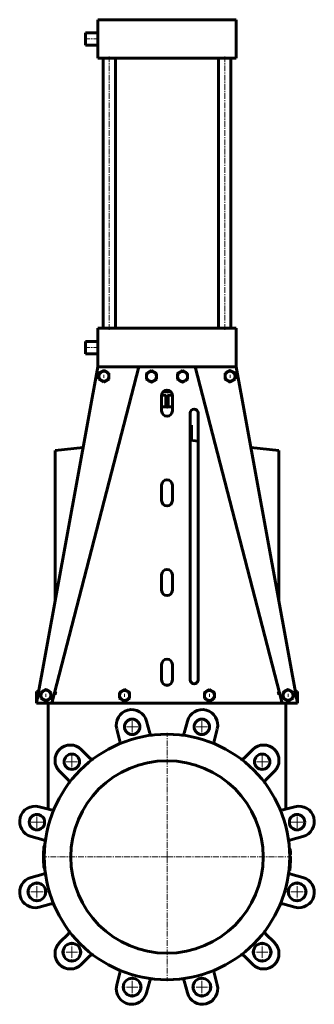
# Model space of a CAD drawing. Header units: millimetres. Extents: x -191 to 191, y -640 to 640.
import ezdxf

# ---------------------------------------------------------------- set-up
doc = ezdxf.new("R2010")
doc.units = ezdxf.units.MM
doc.linetypes.add('K5LT_AXLED', pattern=[12, 7.5, -1.5, 1.5, -1.5])
doc.linetypes.add('K5LT_BASIC', pattern=[0])
doc.layers.add('Системный слой (1)', color=7, linetype='Continuous', true_color=0x6c6c6c)

# ---------------------------------------------------------------- blocks, each defined once
blk = doc.blocks.new('U0')
at = {"layer": 'Системный слой (1)', "color": 143, "linetype": 'K5LT_BASIC', "lineweight": 60, "true_color": 0x33acca}
for p, q in [((51.7, -232.7), (52, -232.6)), ((58.2, -232.6), (58.4, -232.7))]:
    blk.add_line(p, q, dxfattribs=at)
blk = doc.blocks.new('U1')
at = {"layer": 'Системный слой (1)', "color": 143, "linetype": 'K5LT_BASIC', "lineweight": 60, "true_color": 0x33acca}
for p, q in [((-58.4, -232.7), (-58.2, -232.6)), ((-52, -232.6), (-51.7, -232.7))]:
    blk.add_line(p, q, dxfattribs=at)
blk = doc.blocks.new('U2')
at = {"layer": 'Системный слой (1)', "color": 143, "linetype": 'K5LT_BASIC', "lineweight": 60, "true_color": 0x33acca}
for p, q in [((153.9, -232.6), (154.3, -232.4)), ((160.4, -232.4), (160.8, -232.6))]:
    blk.add_line(p, q, dxfattribs=at)
blk = doc.blocks.new('U3')
at = {"layer": 'Системный слой (1)', "color": 143, "linetype": 'K5LT_BASIC', "lineweight": 60, "true_color": 0x33acca}
for p, q in [((-160.8, -232.6), (-160.4, -232.4)), ((-154.3, -232.4), (-153.9, -232.6))]:
    blk.add_line(p, q, dxfattribs=at)
blk = doc.blocks.new('U4')
at = {"layer": 'Системный слой (1)', "color": 143, "linetype": 'K5LT_BASIC', "lineweight": 60, "true_color": 0x33acca}
for p, q in [((-85.3, 182), (-85, 182.2)), ((-78.8, 182.2), (-78.5, 182))]:
    blk.add_line(p, q, dxfattribs=at)
blk = doc.blocks.new('U5')
at = {"layer": 'Системный слой (1)', "color": 143, "linetype": 'K5LT_BASIC', "lineweight": 60, "true_color": 0x33acca}
for p, q in [((78.5, 182), (78.8, 182.2)), ((85, 182.2), (85.3, 182))]:
    blk.add_line(p, q, dxfattribs=at)
blk = doc.blocks.new('U6')
at = {"layer": 'Системный слой (1)', "color": 143, "linetype": 'K5LT_BASIC', "lineweight": 60, "true_color": 0x33acca}
for p, q in [((30.3, 93.3), (40.3, 92.1)), ((109, 84), (145.5, 79.7))]:
    blk.add_line(p, q, dxfattribs=at)
blk = doc.blocks.new('U7')
at = {"layer": 'Системный слой (1)', "color": 143, "linetype": 'K5LT_BASIC', "lineweight": 60, "true_color": 0x33acca}
for p, q in [((-106, 614.7), (-106, 622.7)), ((-106, 606.7), (-106, 614.7))]:
    blk.add_line(p, q, dxfattribs=at)
blk = doc.blocks.new('U8')
at = {"layer": 'Системный слой (1)', "color": 143, "linetype": 'K5LT_BASIC', "lineweight": 60, "true_color": 0x33acca}
for p, q in [((-106, 213.7), (-106, 221.7)), ((-106, 205.7), (-106, 213.7))]:
    blk.add_line(p, q, dxfattribs=at)
blk = doc.blocks.new('U9')
at = {"layer": 'Системный слой (1)', "color": 30, "linetype": 'K5LT_AXLED', "lineweight": 18, "true_color": 0xff8000}
for q in [(-169, -480.1), (-182.5, -493.6), (-155.5, -493.6), (-169, -507.1)]:
    blk.add_line((-169, -493.6), q, dxfattribs=at)
blk = doc.blocks.new('U10')
at = {"layer": 'Системный слой (1)', "color": 30, "linetype": 'K5LT_AXLED', "lineweight": 18, "true_color": 0xff8000}
for q in [(-169, -391), (-181, -403), (-157, -403), (-169, -415)]:
    blk.add_line((-169, -403), q, dxfattribs=at)
blk = doc.blocks.new('U11')
at = {"layer": 'Системный слой (1)', "color": 30, "linetype": 'K5LT_AXLED', "lineweight": 18, "true_color": 0xff8000}
for q in [(-123.7, -558.5), (-137.2, -572), (-110.2, -572), (-123.7, -585.5)]:
    blk.add_line((-123.7, -572), q, dxfattribs=at)
blk = doc.blocks.new('U12')
at = {"layer": 'Системный слой (1)', "color": 30, "linetype": 'K5LT_AXLED', "lineweight": 18, "true_color": 0xff8000}
for q in [(-123.7, -312.5), (-135.7, -324.5), (-111.7, -324.5), (-123.7, -336.5)]:
    blk.add_line((-123.7, -324.5), q, dxfattribs=at)
blk = doc.blocks.new('U13')
at = {"layer": 'Системный слой (1)', "color": 30, "linetype": 'K5LT_AXLED', "lineweight": 18, "true_color": 0xff8000}
for q in [(-45.3, -603.8), (-58.8, -617.3), (-31.8, -617.3), (-45.3, -630.8)]:
    blk.add_line((-45.3, -617.3), q, dxfattribs=at)
blk = doc.blocks.new('U14')
at = {"layer": 'Системный слой (1)', "color": 30, "linetype": 'K5LT_AXLED', "lineweight": 18, "true_color": 0xff8000}
for q in [(-45.3, -267.2), (-57.3, -279.2), (-33.3, -279.2), (-45.3, -291.2)]:
    blk.add_line((-45.3, -279.2), q, dxfattribs=at)
blk = doc.blocks.new('U15')
at = {"layer": 'Системный слой (1)', "color": 30, "linetype": 'K5LT_AXLED', "lineweight": 18, "true_color": 0xff8000}
for q in [(0, -286.8), (-161.5, -448.3), (161.5, -448.3), (0, -609.8)]:
    blk.add_line((0, -448.3), q, dxfattribs=at)
blk = doc.blocks.new('U16')
at = {"layer": 'Системный слой (1)', "color": 30, "linetype": 'K5LT_AXLED', "lineweight": 18, "true_color": 0xff8000}
for q in [(45.3, -603.8), (31.8, -617.3), (58.8, -617.3), (45.3, -630.8)]:
    blk.add_line((45.3, -617.3), q, dxfattribs=at)
blk = doc.blocks.new('U17')
at = {"layer": 'Системный слой (1)', "color": 30, "linetype": 'K5LT_AXLED', "lineweight": 18, "true_color": 0xff8000}
for q in [(45.3, -267.2), (33.3, -279.2), (57.3, -279.2), (45.3, -291.2)]:
    blk.add_line((45.3, -279.2), q, dxfattribs=at)
blk = doc.blocks.new('U18')
at = {"layer": 'Системный слой (1)', "color": 30, "linetype": 'K5LT_AXLED', "lineweight": 18, "true_color": 0xff8000}
for q in [(123.7, -558.5), (110.2, -572), (137.2, -572), (123.7, -585.5)]:
    blk.add_line((123.7, -572), q, dxfattribs=at)
blk = doc.blocks.new('U19')
at = {"layer": 'Системный слой (1)', "color": 30, "linetype": 'K5LT_AXLED', "lineweight": 18, "true_color": 0xff8000}
for q in [(123.7, -312.5), (111.7, -324.5), (135.7, -324.5), (123.7, -336.5)]:
    blk.add_line((123.7, -324.5), q, dxfattribs=at)
blk = doc.blocks.new('U20')
at = {"layer": 'Системный слой (1)', "color": 30, "linetype": 'K5LT_AXLED', "lineweight": 18, "true_color": 0xff8000}
for q in [(169, -480.1), (155.5, -493.6), (182.5, -493.6), (169, -507.1)]:
    blk.add_line((169, -493.6), q, dxfattribs=at)
blk = doc.blocks.new('U21')
at = {"layer": 'Системный слой (1)', "color": 30, "linetype": 'K5LT_AXLED', "lineweight": 18, "true_color": 0xff8000}
for q in [(169, -391), (157, -403), (181, -403), (169, -415)]:
    blk.add_line((169, -403), q, dxfattribs=at)

msp = doc.modelspace()

# ---------------------------------------------------------------- linework, layer by layer
at = {"layer": 'Системный слой (1)', "color": 143, "linetype": 'K5LT_BASIC', "lineweight": 60, "true_color": 0x33acca}
for p, q in [((-90, 589.7), (-90, 639.7)), ((-90, 639.7), (-80, 639.7)), ((-80, 639.7), (80, 639.7)), ((80, 639.7), (90, 639.7)), ((90, 589.7), (90, 639.7)), ((-90, 622.7), (-106, 622.7)), ((-90, 606.7), (-106, 606.7)), ((-80, 589.7), (-90, 589.7)), ((-83, 238.7), (-83, 589.7)), ((-80, 589.7), (80, 589.7)), ((-67, 238.7), (-67, 589.7)), ((67, 238.7), (67, 589.7)), ((90, 589.7), (80, 589.7)), ((83, 238.7), (83, 589.7)), ((-90, 188.7), (-90, 238.7)), ((-90, 238.7), (-80, 238.7)), ((-80, 238.7), (80, 238.7)), ((80, 238.7), (90, 238.7)), ((90, 188.7), (90, 238.7)), ((-90, 221.7), (-106, 221.7)), ((-90, 205.7), (-106, 205.7)), ((-90, 188.7), (-169.5, -248.3)), ((-90, 188.7), (-169.5, -248.3)), ((-36.6, 188.7), (-149.6, -248.3)), ((-80, 188.7), (-90, 188.7)), ((-85.1, 182.1), (-88.4, 180.2)), ((-88.4, 180.2), (-88.4, 176.4)), ((-88.4, 180.2), (-88.4, 180.2)), ((-81.9, 183.9), (-85.1, 182.1)), ((-78.6, 182.1), (-81.9, 183.9)), ((-81.9, 183.9), (-81.9, 183.9)), ((-80, 188.7), (80, 188.7)), ((-75.4, 180.2), (-78.6, 182.1)), ((-75.4, 176.4), (-75.4, 180.2)), ((-75.4, 180.2), (-75.4, 180.2)), ((-23.4, 181.9), (-26.7, 180)), ((-26.7, 180), (-26.7, 176.2)), ((-26.7, 180), (-26.7, 180)), ((-20.2, 183.7), (-23.4, 181.9)), ((-16.9, 181.9), (-20.2, 183.7)), ((-20.2, 183.7), (-20.2, 183.7)), ((-13.7, 180), (-16.9, 181.9)), ((-13.7, 176.2), (-13.7, 180)), ((-13.7, 180), (-13.7, 180)), ((16.9, 181.9), (13.7, 180)), ((13.7, 180), (13.7, 176.2)), ((13.7, 180), (13.7, 180)), ((20.2, 183.7), (16.9, 181.9)), ((20.2, 183.7), (20.2, 183.7)), ((23.4, 181.9), (20.2, 183.7)), ((26.7, 180), (23.4, 181.9)), ((26.7, 176.2), (26.7, 180)), ((26.7, 180), (26.7, 180)), ((36.6, 188.7), (149.6, -248.3)), ((78.6, 182.1), (75.4, 180.2)), ((75.4, 180.2), (75.4, 176.4)), ((75.4, 180.2), (75.4, 180.2)), ((81.9, 183.9), (78.6, 182.1)), ((90, 188.7), (80, 188.7)), ((85.1, 182.1), (81.9, 183.9)), ((81.9, 183.9), (81.9, 183.9)), ((88.4, 180.2), (85.1, 182.1)), ((88.4, 176.4), (88.4, 180.2)), ((88.4, 180.2), (88.4, 180.2)), ((169.5, -248.3), (90, 188.7)), ((169.5, -248.3), (90, 188.7)), ((-88.4, 176.4), (-88.4, 172.7)), ((-75.4, 172.7), (-75.4, 176.4)), ((-26.7, 176.2), (-26.7, 172.5)), ((-13.7, 172.5), (-13.7, 176.2)), ((13.7, 176.2), (13.7, 172.5)), ((26.7, 172.5), (26.7, 176.2)), ((75.4, 176.4), (75.4, 172.7)), ((88.4, 172.7), (88.4, 176.4)), ((-4.6, 156.7), (4.6, 156.7)), ((-7, 151.7), (-1.5, 151.7)), ((-7, 151.5), (-7, 131.5)), ((-1.5, 136.7), (-1.5, 151.7)), ((1.5, 151.7), (7, 151.7)), ((1.5, 136.7), (1.5, 151.7)), ((7, 131.5), (7, 151.5)), ((-7, 136.7), (-1.5, 136.7)), ((-1.5, 136.7), (1.5, 136.7)), ((1.5, 136.7), (7, 136.7)), ((30.3, 128.8), (30.3, -218.3)), ((40.3, -218.3), (40.3, 128.8)), ((30.3, 112.7), (31.8, 112.7)), ((31.8, 94.7), (31.8, 112.7)), ((30.3, 94.7), (31.8, 94.7)), ((-145.5, 79.7), (-109, 84)), ((-145.5, -116.4), (-145.5, 79.7)), ((145.5, 79.7), (145.5, -116.4)), ((-7, 34.9), (-7, 14.9)), ((7, 14.9), (7, 34.9)), ((-7, -81.7), (-7, -101.7)), ((7, -101.7), (7, -81.7)), ((-7, -198.3), (-7, -218.3)), ((7, -218.3), (7, -198.3)), ((-169.5, -233.3), (-166.8, -233.3)), ((-169.5, -248.3), (-169.5, -233.3)), ((-160.6, -232.5), (-163.9, -234.4)), ((-163.9, -234.4), (-163.9, -234.4)), ((-163.9, -234.4), (-163.9, -238.2)), ((-163.9, -238.2), (-163.9, -241.9)), ((-157.4, -230.6), (-160.6, -232.5)), ((-157.4, -230.6), (-157.4, -230.7)), ((-154.1, -232.5), (-157.4, -230.6)), ((-150.9, -234.4), (-154.1, -232.5)), ((-150.9, -238.2), (-150.9, -234.4)), ((-150.9, -234.4), (-150.9, -234.4)), ((-150.9, -241.9), (-150.9, -238.2)), ((-145.5, -237.6), (-145.5, -233.3)), ((-145.5, -233.3), (-144.5, -233.3)), ((-58.3, -232.7), (-61.6, -234.5)), ((-61.6, -234.5), (-61.6, -234.6)), ((-61.6, -234.6), (-61.6, -238.3)), ((-61.6, -238.3), (-61.6, -242.1)), ((-55.1, -230.8), (-58.3, -232.7)), ((-55.1, -230.8), (-55.1, -230.8)), ((-51.8, -232.7), (-55.1, -230.8)), ((-48.6, -234.5), (-51.8, -232.7)), ((-48.6, -234.5), (-48.6, -234.6)), ((-48.6, -238.3), (-48.6, -234.6)), ((-48.6, -242.1), (-48.6, -238.3)), ((51.8, -232.7), (48.6, -234.5)), ((48.6, -234.5), (48.6, -234.6)), ((48.6, -234.6), (48.6, -238.3)), ((48.6, -238.3), (48.6, -242.1)), ((55.1, -230.8), (51.8, -232.7)), ((58.3, -232.7), (55.1, -230.8)), ((55.1, -230.8), (55.1, -230.8)), ((61.6, -234.5), (58.3, -232.7)), ((61.6, -234.5), (61.6, -234.6)), ((61.6, -238.3), (61.6, -234.6)), ((61.6, -242.1), (61.6, -238.3)), ((144.5, -233.3), (145.5, -233.3)), ((145.5, -237.6), (145.5, -233.3)), ((154.1, -232.5), (150.9, -234.4)), ((150.9, -234.4), (150.9, -238.2)), ((150.9, -234.4), (150.9, -234.4)), ((150.9, -238.2), (150.9, -241.9)), ((157.4, -230.6), (154.1, -232.5)), ((157.4, -230.6), (157.4, -230.7)), ((160.6, -232.5), (157.4, -230.6)), ((163.9, -234.4), (160.6, -232.5)), ((163.9, -238.2), (163.9, -234.4)), ((163.9, -234.4), (163.9, -234.4)), ((163.9, -241.9), (163.9, -238.2)), ((166.8, -233.3), (169.5, -233.3)), ((169.5, -248.3), (169.5, -233.3)), ((-169.5, -248.3), (-169.5, -248.3)), ((-169.5, -248.3), (-169.5, -248.3)), ((-169.5, -248.3), (-150.7, -248.3)), ((-154.5, -248.3), (-154.5, -386.2)), ((-150.7, -248.3), (-149.6, -248.3)), ((-149.6, -248.3), (-140.3, -248.3)), ((-140.3, -248.3), (140.3, -248.3)), ((140.3, -248.3), (149.6, -248.3)), ((149.6, -248.3), (150.7, -248.3)), ((150.7, -248.3), (169.5, -248.3)), ((154.5, -248.3), (154.5, -386.2)), ((169.5, -248.3), (169.5, -248.3)), ((169.5, -248.3), (169.5, -248.3)), ((-26.6, -271.6), (-22.4, -287.3)), ((22.4, -287.3), (26.6, -271.6)), ((-61.1, -297.7), (-65.3, -282)), ((-22.4, -287.3), (-22.3, -287.7)), ((22.4, -287.3), (22.3, -287.7)), ((65.3, -282), (61.1, -297.7)), ((-61.1, -297.7), (-61, -298.1)), ((61.1, -297.7), (61, -298.1)), ((-111.4, -308.6), (-99.9, -320.1)), ((99.9, -320.1), (111.4, -308.6)), ((-99.9, -320.1), (-99.6, -320.4)), ((99.9, -320.1), (99.6, -320.4)), ((-128.2, -348.4), (-139.7, -336.9)), ((139.7, -336.9), (128.2, -348.4)), ((-128.2, -348.4), (-127.9, -348.7)), ((128.2, -348.4), (127.9, -348.7)), ((-166.3, -383), (-150.6, -387.2)), ((150.6, -387.2), (166.3, -383)), ((-150.6, -387.2), (-150.2, -387.3)), ((150.6, -387.2), (150.2, -387.3)), ((-160.9, -425.9), (-176.6, -421.7)), ((176.6, -421.7), (160.9, -425.9)), ((-160.9, -425.9), (-160.6, -426)), ((160.9, -425.9), (160.6, -426)), ((159.2, -437.8), (160.2, -437.8)), ((159.5, -444.8), (160.5, -444.8)), ((159.5, -444.9), (160.5, -444.9)), ((159.5, -444.9), (160.5, -444.9)), ((159.5, -447.7), (160.5, -447.7)), ((159.5, -447.7), (160.5, -447.7)), ((159.5, -447.7), (160.5, -447.7)), ((159.5, -447.8), (160.5, -447.8)), ((-159.5, -448.3), (-160.5, -448.3)), ((159.2, -457.2), (160.2, -457.2)), ((159.2, -457.2), (160.3, -457.2)), ((159.2, -457.3), (160.2, -457.3)), ((159.2, -457.3), (160.2, -457.3)), ((159.2, -457.9), (160.2, -457.9)), ((159.3, -456.3), (160.3, -456.3)), ((159.4, -453.4), (160.4, -453.4)), ((159.5, -448.9), (160.5, -448.9)), ((-176.6, -474.9), (-160.9, -470.7)), ((-160.9, -470.7), (-160.6, -470.6)), ((158.5, -465.7), (159.5, -465.7)), ((158.6, -465.3), (159.6, -465.3)), ((158.7, -464.1), (159.7, -464.1)), ((158.8, -463.1), (159.8, -463.1)), ((160.9, -470.7), (160.6, -470.6)), ((160.9, -470.7), (176.6, -474.9)), ((-150.6, -509.3), (-166.3, -513.5)), ((-150.6, -509.3), (-150.2, -509.2)), ((150.6, -509.3), (150.2, -509.2)), ((166.3, -513.5), (150.6, -509.3)), ((-139.7, -559.6), (-128.2, -548.2)), ((-128.2, -548.2), (-127.9, -547.9)), ((128.2, -548.2), (127.9, -547.9)), ((128.2, -548.2), (139.7, -559.6)), ((-99.9, -576.4), (-111.4, -587.9)), ((-99.9, -576.4), (-99.6, -576.2)), ((99.9, -576.4), (99.6, -576.2)), ((111.4, -587.9), (99.9, -576.4)), ((-65.3, -614.5), (-61.1, -598.9)), ((-61.1, -598.9), (-61, -598.5)), ((61.1, -598.9), (61, -598.5)), ((61.1, -598.9), (65.3, -614.5)), ((-22.4, -609.2), (-26.6, -624.9)), ((-22.4, -609.2), (-22.3, -608.8)), ((22.4, -609.2), (22.3, -608.8)), ((26.6, -624.9), (22.4, -609.2))]:
    msp.add_line(p, q, dxfattribs=at)
at = {"layer": 'Системный слой (1)', "color": 30, "linetype": 'K5LT_AXLED', "lineweight": 18, "true_color": 0xff8000}
for p, q in [((-88, 614.7), (-108, 614.7)), ((-75, 236.7), (-75, 591.7)), ((75, 236.7), (75, 591.7)), ((-88, 213.7), (-108, 213.7)), ((-81.9, 178.4), (-81.9, 174.4)), ((81.9, 178.4), (81.9, 174.4)), ((0, 134.7), (0, 158.7)), ((-157.4, -236.1), (-157.4, -240.1)), ((-55.1, -236.3), (-55.1, -240.3)), ((55.1, -236.3), (55.1, -240.3)), ((157.4, -236.1), (157.4, -240.1))]:
    msp.add_line(p, q, dxfattribs=at)
at = {"layer": 'Системный слой (1)', "color": 143, "linetype": 'K5LT_BASIC', "lineweight": 60, "true_color": 0x33acca}
for centre, radius in [((-45.3, -279.2), 10), ((45.3, -279.2), 10), ((0, -448.3), 159.5), ((-123.7, -324.5), 10), ((123.7, -324.5), 10), ((0, -448.3), 125), ((-169, -403), 10), ((169, -403), 10), ((-169, -493.6), 11.5), ((169, -493.6), 11.5), ((-123.7, -572), 11.5), ((123.7, -572), 11.5), ((-45.3, -617.3), 11.5), ((45.3, -617.3), 11.5)]:
    msp.add_circle(centre, radius, dxfattribs=at)
for centre, radius, start, end in [((-45.9, -276.8), 20, 15, 195), ((45.9, -276.8), 20, 345, 165), ((-19.4, -286.9), 3, 195, 276.8631), ((19.4, -286.9), 3, 263.1369, 345), ((-125.5, -322.8), 20, 45, 225), ((-63.9, -298.8), 3, 293.1369, 15), ((63.9, -298.8), 3, 165, 246.8631), ((125.5, -322.8), 20, 315, 135), ((-97.5, -318.3), 3, 225, 306.8631), ((97.5, -318.3), 3, 233.1369, 315), ((-130, -350.8), 3, 323.1369, 45), ((130, -350.8), 3, 135, 216.8612), ((-171.5, -402.3), 20, 75, 255), ((171.5, -402.3), 20, 285, 105), ((-149.4, -384.4), 3, 255, 336.8631), ((149.4, -384.4), 3, 203.1369, 285), ((-161.3, -428.9), 3, 353.1369, 75), ((0, -448.3), 160.5, 175.2074, 180), ((161.3, -428.9), 3, 105, 186.8613), ((0, -448.3), 160.5, 1.2379, 3.7249), ((0, -448.3), 160.5, 1.2174, 1.2379), ((0, -448.3), 160.5, 1.2037, 1.2174), ((0, -448.3), 160.5, 0.1954, 0.2056), ((0, -448.3), 160.5, 0.1835, 0.1937), ((0, -448.3), 160.5, 0.1937, 0.1954), ((0, -448.3), 160.5, 359.7671, 0.1835), ((0, -448.3), 160.5, 180, 184.7926), ((0, -448.3), 160.5, 354.714, 356.5675), ((0, -448.3), 160.5, 356.7982, 356.8085), ((0, -448.3), 160.5, 356.7898, 356.7982), ((0, -448.3), 160.5, 356.5675, 356.7897), ((0, -448.3), 160.5, 356.7897, 356.7898), ((0, -448.3), 160.5, 357.3208, 357.9664), ((0, -448.3), 160.5, 357.1312, 357.3208), ((0, -448.3), 160.5, 358.1559, 359.7671), ((0, -448.3), 160.5, 357.9664, 358.1559), ((-161.3, -467.7), 3, 285, 6.8631), ((161.3, -467.7), 3, 173.1369, 255), ((0, -448.3), 160.5, 353.7553, 353.9269), ((0, -448.3), 160.5, 353.9269, 354.3523), ((0, -448.3), 160.5, 354.3523, 354.714), ((-171.5, -494.2), 20, 105, 285), ((171.5, -494.2), 20, 255, 75), ((-149.4, -512.1), 3, 23.1369, 105), ((149.4, -512.1), 3, 75, 156.8613), ((-130, -545.8), 3, 315, 36.8631), ((130, -545.8), 3, 143.1369, 225), ((-125.5, -573.8), 20, 135, 315), ((125.5, -573.8), 20, 225, 45), ((-97.5, -578.3), 3, 53.1369, 135), ((97.5, -578.3), 3, 45, 126.8613), ((-63.9, -597.7), 3, 345, 66.8631), ((63.9, -597.7), 3, 113.1369, 195), ((-19.4, -609.6), 3, 83.1369, 165), ((19.4, -609.6), 3, 15, 96.8631), ((-45.9, -619.7), 20, 165, 345), ((45.9, -619.7), 20, 195, 15)]:
    msp.add_arc(centre, radius, start, end, dxfattribs=at)
for centre, major_axis, ratio, start_param, end_param in [((-81.9, 176.4), (-6.5, 0), 0.999984, 5.235988, 6.283185), ((-81.9, 176.4), (-6.5, 0), 0.999984, 4.18879, 5.235988), ((-81.9, 176.4), (6.5, 0), 0.999984, 0, 1.047198), ((-20.2, 176.2), (-6.5, 0), 0.999984, 5.235988, 6.283185), ((-20.2, 176.2), (-6.5, 0), 0.999984, 4.18879, 5.235988), ((-20.2, 176.2), (6.5, 0), 0.999984, 0, 1.047198), ((20.2, 176.2), (-6.5, 0), 0.999984, 5.235988, 6.283185), ((20.2, 176.2), (-6.5, 0), 0.999984, 4.18879, 5.235988), ((20.2, 176.2), (6.5, 0), 0.999984, 0, 1.047198), ((81.9, 176.4), (-6.5, 0), 0.999984, 5.235988, 6.283185), ((81.9, 176.4), (-6.5, 0), 0.999984, 4.18879, 5.235988), ((81.9, 176.4), (6.5, 0), 0.999984, 0, 1.047198), ((-81.9, 176.4), (-6.5, 0), 0.999984, 0, 1.047198), ((-81.9, 176.4), (6.5, 0), 0.999984, 4.18879, 5.235988), ((-81.9, 176.4), (6.5, 0), 0.999984, 5.235988, 6.283185), ((-20.2, 176.2), (-6.5, 0), 0.999984, 0, 1.047198), ((-20.2, 176.2), (6.5, 0), 0.999984, 4.18879, 5.235988), ((-20.2, 176.2), (6.5, 0), 0.999984, 5.235988, 6.283185), ((20.2, 176.2), (-6.5, 0), 0.999984, 0, 1.047198), ((20.2, 176.2), (6.5, 0), 0.999984, 4.18879, 5.235988), ((20.2, 176.2), (6.5, 0), 0.999984, 5.235988, 6.283185), ((81.9, 176.4), (-6.5, 0), 0.999984, 0, 1.047198), ((81.9, 176.4), (6.5, 0), 0.999984, 4.18879, 5.235988), ((81.9, 176.4), (6.5, 0), 0.999984, 5.235988, 6.283185), ((0, 151.5), (-7, 0), 0.999411, 3.141593, 6.283185), ((0, 131.6), (7, 0), 0.999411, 3.141593, 6.283185), ((0, 131.5), (7, 0), 0.999411, 3.141593, 6.283185), ((35.3, 128.8), (-5, 0), 0.999411, 3.141593, 6.283185), ((0, 34.9), (-7, 0), 0.999411, 3.141593, 6.283185), ((0, 15), (7, 0), 0.999411, 3.141593, 6.283185), ((0, 14.9), (7, 0), 0.999411, 3.141593, 6.283185), ((0, -81.7), (-7, 0), 0.999411, 3.141593, 6.283185), ((0, -101.6), (7, 0), 0.999411, 3.141593, 6.283185), ((0, -101.7), (7, 0), 0.999411, 3.141593, 6.283185), ((0, -198.3), (-7, 0), 0.999411, 3.141593, 6.283185), ((0, -218.2), (7, 0), 0.999411, 3.141593, 6.283185), ((0, -218.3), (7, 0), 0.999411, 3.141593, 6.283185), ((35.3, -218.2), (5, 0), 0.999411, 3.141593, 6.283185), ((35.3, -218.3), (5, 0), 0.999411, 3.141593, 6.283185), ((-157.4, -238.2), (-6.5, 0), 0.999984, 5.235988, 6.283185), ((-157.4, -238.2), (-6.5, 0), 0.999984, 0, 1.047198), ((-157.4, -238.2), (-6.5, 0), 0.999984, 4.18879, 5.235988), ((-157.4, -238.2), (6.5, 0), 0.999984, 0, 1.047198), ((-157.4, -238.2), (6.5, 0), 0.999984, 5.235988, 6.283185), ((-102.7, -102.5), (-67.8, -262.3), 0.033213, -1.040477, -1.021407), ((-55.1, -238.3), (-6.5, 0), 0.999984, 5.235988, 6.283185), ((-55.1, -238.3), (-6.5, 0), 0.999984, 0, 1.047198), ((-55.1, -238.3), (-6.5, 0), 0.999984, 4.18879, 5.235988), ((-55.1, -238.3), (6.5, 0), 0.999984, 0, 1.047198), ((-55.1, -238.3), (6.5, 0), 0.999984, 5.235988, 6.283185), ((55.1, -238.3), (-6.5, 0), 0.999984, 5.235988, 6.283185), ((55.1, -238.3), (-6.5, 0), 0.999984, 0, 1.047198), ((55.1, -238.3), (-6.5, 0), 0.999984, 4.18879, 5.235988), ((55.1, -238.3), (6.5, 0), 0.999984, 0, 1.047198), ((55.1, -238.3), (6.5, 0), 0.999984, 5.235988, 6.283185), ((102.7, -102.5), (67.8, -262.3), 0.033213, 1.021407, 1.040477), ((157.4, -238.2), (-6.5, 0), 0.999984, 5.235988, 6.283185), ((157.4, -238.2), (-6.5, 0), 0.999984, 0, 1.047198), ((157.4, -238.2), (-6.5, 0), 0.999984, 4.18879, 5.235988), ((157.4, -238.2), (6.5, 0), 0.999984, 0, 1.047198), ((157.4, -238.2), (6.5, 0), 0.999984, 5.235988, 6.283185), ((-157.4, -238.2), (6.5, 0), 0.999984, 4.18879, 5.235988), ((-55.1, -238.3), (6.5, 0), 0.999984, 4.18879, 5.235988), ((55.1, -238.3), (6.5, 0), 0.999984, 4.18879, 5.235988), ((157.4, -238.2), (6.5, 0), 0.999984, 4.18879, 5.235988)]:
    msp.add_ellipse(centre, major_axis=major_axis, ratio=ratio, start_param=start_param, end_param=end_param, dxfattribs=at)
for points, knots in [([(-85.1, 182), (-85.6, 181.7), (-86.3, 181.4), (-87, 181), (-87.6, 180.6), (-88, 180.4), (-88.4, 180.2)], [0, 0, 0, 0, 3.260234, 4.080467, 4.539823, 7, 7, 7, 7]), ([(-81.9, 183.9), (-82.1, 183.8), (-82.5, 183.6), (-83, 183.3), (-83.5, 183), (-84.2, 182.6), (-84.8, 182.2), (-85.1, 182)], [0, 0, 0, 0, 1.754339, 2.814607, 3.923412, 5.446075, 8, 8, 8, 8]), ([(-78.6, 182), (-79.1, 182.3), (-79.8, 182.7), (-80.5, 183.1), (-81.1, 183.5), (-81.5, 183.7), (-81.9, 183.9)], [0, 0, 0, 0, 3.260234, 4.080467, 4.539823, 7, 7, 7, 7]), ([(-75.4, 180.2), (-75.6, 180.3), (-76, 180.5), (-76.5, 180.8), (-77, 181.1), (-77.7, 181.5), (-78.3, 181.8), (-78.6, 182)], [0, 0, 0, 0, 1.754339, 2.814607, 3.923412, 5.446075, 8, 8, 8, 8]), ([(-23.4, 181.8), (-23.9, 181.5), (-24.6, 181.2), (-25.3, 180.8), (-25.8, 180.4), (-26.3, 180.2), (-26.7, 180)], [0, 0, 0, 0, 3.260234, 4.080467, 4.539823, 7, 7, 7, 7]), ([(-20.2, 183.7), (-20.4, 183.6), (-20.8, 183.4), (-21.3, 183.1), (-21.8, 182.8), (-22.5, 182.4), (-23.1, 182), (-23.4, 181.8)], [0, 0, 0, 0, 1.754339, 2.814607, 3.923412, 5.446075, 8, 8, 8, 8]), ([(-16.9, 181.8), (-17.4, 182.1), (-18.1, 182.5), (-18.8, 182.9), (-19.3, 183.2), (-19.8, 183.5), (-20.2, 183.7)], [0, 0, 0, 0, 3.260234, 4.080467, 4.539823, 7, 7, 7, 7]), ([(-13.7, 180), (-13.9, 180.1), (-14.3, 180.3), (-14.8, 180.6), (-15.3, 180.9), (-16, 181.3), (-16.6, 181.6), (-16.9, 181.8)], [0, 0, 0, 0, 1.754339, 2.814607, 3.923412, 5.446075, 8, 8, 8, 8]), ([(16.9, 181.8), (16.4, 181.5), (15.8, 181.2), (15.1, 180.8), (14.5, 180.4), (14, 180.2), (13.7, 180)], [0, 0, 0, 0, 3.260234, 4.080467, 4.539823, 7, 7, 7, 7]), ([(20.2, 183.7), (19.9, 183.6), (19.6, 183.4), (19, 183.1), (18.5, 182.8), (17.8, 182.4), (17.3, 182), (16.9, 181.8)], [0, 0, 0, 0, 1.754339, 2.814607, 3.923412, 5.446075, 8, 8, 8, 8]), ([(23.4, 181.8), (22.9, 182.1), (22.3, 182.5), (21.6, 182.9), (21, 183.2), (20.5, 183.5), (20.2, 183.7)], [0, 0, 0, 0, 3.260234, 4.080467, 4.539823, 7, 7, 7, 7]), ([(26.7, 180), (26.4, 180.1), (26.1, 180.3), (25.5, 180.6), (25, 180.9), (24.3, 181.3), (23.8, 181.6), (23.4, 181.8)], [0, 0, 0, 0, 1.754339, 2.814607, 3.923412, 5.446075, 8, 8, 8, 8]), ([(78.6, 182), (78.1, 181.7), (77.5, 181.4), (76.8, 181), (76.2, 180.6), (75.7, 180.4), (75.4, 180.2)], [0, 0, 0, 0, 3.260234, 4.080467, 4.539823, 7, 7, 7, 7]), ([(81.9, 183.9), (81.6, 183.8), (81.3, 183.6), (80.7, 183.3), (80.2, 183), (79.5, 182.6), (79, 182.2), (78.6, 182)], [0, 0, 0, 0, 1.754339, 2.814607, 3.923412, 5.446075, 8, 8, 8, 8]), ([(85.1, 182), (84.6, 182.3), (84, 182.7), (83.3, 183.1), (82.7, 183.5), (82.2, 183.7), (81.9, 183.9)], [0, 0, 0, 0, 3.260234, 4.080467, 4.539823, 7, 7, 7, 7]), ([(88.4, 180.2), (88.1, 180.3), (87.8, 180.5), (87.2, 180.8), (86.7, 181.1), (86, 181.5), (85.5, 181.8), (85.1, 182)], [0, 0, 0, 0, 1.754339, 2.814607, 3.923412, 5.446075, 8, 8, 8, 8]), ([(-88.4, 172.7), (-88.1, 172.5), (-87.8, 172.3), (-87.2, 172), (-86.7, 171.7), (-86, 171.3), (-85.5, 171), (-85.1, 170.8)], [0, 0, 0, 0, 1.754339, 2.814607, 3.923412, 5.446075, 8, 8, 8, 8]), ([(-85.1, 170.8), (-84.6, 170.5), (-84, 170.1), (-83.3, 169.7), (-82.7, 169.4), (-82.2, 169.1), (-81.9, 168.9)], [0, 0, 0, 0, 3.260234, 4.080467, 4.539823, 7, 7, 7, 7]), ([(-81.9, 168.9), (-81.6, 169), (-81.3, 169.3), (-80.7, 169.6), (-80.2, 169.9), (-79.5, 170.3), (-79, 170.6), (-78.6, 170.8)], [0, 0, 0, 0, 1.754339, 2.814607, 3.923412, 5.446075, 8, 8, 8, 8]), ([(-78.6, 170.8), (-78.1, 171.1), (-77.5, 171.5), (-76.8, 171.9), (-76.2, 172.2), (-75.7, 172.5), (-75.4, 172.7)], [0, 0, 0, 0, 3.260234, 4.080467, 4.539823, 7, 7, 7, 7]), ([(-26.7, 172.5), (-26.4, 172.3), (-26.1, 172.1), (-25.5, 171.8), (-25, 171.5), (-24.3, 171.1), (-23.8, 170.8), (-23.4, 170.6)], [0, 0, 0, 0, 1.754339, 2.814607, 3.923412, 5.446075, 8, 8, 8, 8]), ([(-23.4, 170.6), (-22.9, 170.3), (-22.3, 169.9), (-21.6, 169.5), (-21, 169.2), (-20.5, 168.9), (-20.2, 168.7)], [0, 0, 0, 0, 3.260234, 4.080467, 4.539823, 7, 7, 7, 7]), ([(-20.2, 168.7), (-19.9, 168.8), (-19.6, 169), (-19, 169.4), (-18.5, 169.6), (-17.8, 170), (-17.3, 170.4), (-16.9, 170.6)], [0, 0, 0, 0, 1.754339, 2.814607, 3.923412, 5.446075, 8, 8, 8, 8]), ([(-16.9, 170.6), (-16.4, 170.9), (-15.8, 171.2), (-15.1, 171.6), (-14.5, 172), (-14, 172.2), (-13.7, 172.5)], [0, 0, 0, 0, 3.260234, 4.080467, 4.539823, 7, 7, 7, 7]), ([(13.7, 172.5), (13.9, 172.3), (14.3, 172.1), (14.8, 171.8), (15.3, 171.5), (16, 171.1), (16.6, 170.8), (16.9, 170.6)], [0, 0, 0, 0, 1.754339, 2.814607, 3.923412, 5.446075, 8, 8, 8, 8]), ([(16.9, 170.6), (17.4, 170.3), (18.1, 169.9), (18.8, 169.5), (19.3, 169.2), (19.8, 168.9), (20.2, 168.7)], [0, 0, 0, 0, 3.260234, 4.080467, 4.539823, 7, 7, 7, 7]), ([(20.2, 168.7), (20.4, 168.8), (20.8, 169), (21.3, 169.4), (21.8, 169.6), (22.5, 170), (23.1, 170.4), (23.4, 170.6)], [0, 0, 0, 0, 1.754339, 2.814607, 3.923412, 5.446075, 8, 8, 8, 8]), ([(23.4, 170.6), (23.9, 170.9), (24.6, 171.2), (25.3, 171.6), (25.8, 172), (26.3, 172.2), (26.7, 172.5)], [0, 0, 0, 0, 3.260234, 4.080467, 4.539823, 7, 7, 7, 7]), ([(75.4, 172.7), (75.6, 172.5), (76, 172.3), (76.5, 172), (77, 171.7), (77.7, 171.3), (78.3, 171), (78.6, 170.8)], [0, 0, 0, 0, 1.754339, 2.814607, 3.923412, 5.446075, 8, 8, 8, 8]), ([(78.6, 170.8), (79.1, 170.5), (79.8, 170.1), (80.5, 169.7), (81.1, 169.4), (81.5, 169.1), (81.9, 168.9)], [0, 0, 0, 0, 3.260234, 4.080467, 4.539823, 7, 7, 7, 7]), ([(81.9, 168.9), (82.1, 169), (82.5, 169.3), (83, 169.6), (83.5, 169.9), (84.2, 170.3), (84.8, 170.6), (85.1, 170.8)], [0, 0, 0, 0, 1.754339, 2.814607, 3.923412, 5.446075, 8, 8, 8, 8]), ([(85.1, 170.8), (85.6, 171.1), (86.3, 171.5), (87, 171.9), (87.6, 172.2), (88, 172.5), (88.4, 172.7)], [0, 0, 0, 0, 3.260234, 4.080467, 4.539823, 7, 7, 7, 7]), ([(-160.6, -232.5), (-161.1, -232.8), (-161.8, -233.2), (-162.5, -233.6), (-163, -233.9), (-163.5, -234.2), (-163.9, -234.4)], [0, 0, 0, 0, 3.260234, 4.080467, 4.539823, 7, 7, 7, 7]), ([(-163.9, -241.9), (-163.6, -242), (-163.2, -242.3), (-162.7, -242.6), (-162.2, -242.9), (-161.5, -243.3), (-161, -243.6), (-160.6, -243.8)], [0, 0, 0, 0, 1.754339, 2.814607, 3.923412, 5.446075, 8, 8, 8, 8]), ([(-157.4, -230.7), (-157.6, -230.8), (-158, -231), (-158.5, -231.3), (-159, -231.6), (-159.7, -232), (-160.3, -232.3), (-160.6, -232.5)], [0, 0, 0, 0, 1.754339, 2.814607, 3.923412, 5.446075, 8, 8, 8, 8]), ([(-154.1, -232.5), (-154.6, -232.2), (-155.3, -231.9), (-156, -231.5), (-156.5, -231.1), (-157, -230.9), (-157.4, -230.7)], [0, 0, 0, 0, 3.260234, 4.080467, 4.539823, 7, 7, 7, 7]), ([(-150.9, -234.4), (-151.1, -234.3), (-151.5, -234.1), (-152, -233.8), (-152.5, -233.5), (-153.2, -233.1), (-153.8, -232.7), (-154.1, -232.5)], [0, 0, 0, 0, 1.754339, 2.814607, 3.923412, 5.446075, 8, 8, 8, 8]), ([(-154.1, -243.8), (-153.6, -243.5), (-153, -243.1), (-152.2, -242.7), (-151.7, -242.4), (-151.2, -242.1), (-150.9, -241.9)], [0, 0, 0, 0, 3.260234, 4.080467, 4.539823, 7, 7, 7, 7]), ([(-58.3, -232.7), (-58.8, -233), (-59.5, -233.3), (-60.2, -233.8), (-60.7, -234.1), (-61.2, -234.3), (-61.6, -234.6)], [0, 0, 0, 0, 3.260234, 4.080467, 4.539823, 7, 7, 7, 7]), ([(-61.6, -242.1), (-61.3, -242.2), (-60.9, -242.4), (-60.4, -242.7), (-59.9, -243), (-59.2, -243.4), (-58.7, -243.7), (-58.3, -243.9)], [0, 0, 0, 0, 1.754339, 2.814607, 3.923412, 5.446075, 8, 8, 8, 8]), ([(-55.1, -230.8), (-55.3, -230.9), (-55.7, -231.2), (-56.2, -231.5), (-56.7, -231.7), (-57.4, -232.2), (-58, -232.5), (-58.3, -232.7)], [0, 0, 0, 0, 1.754339, 2.814607, 3.923412, 5.446075, 8, 8, 8, 8]), ([(-51.8, -232.7), (-52.3, -232.4), (-53, -232), (-53.7, -231.6), (-54.2, -231.3), (-54.7, -231), (-55.1, -230.8)], [0, 0, 0, 0, 3.260234, 4.080467, 4.539823, 7, 7, 7, 7]), ([(-48.6, -234.6), (-48.8, -234.4), (-49.2, -234.2), (-49.7, -233.9), (-50.2, -233.6), (-50.9, -233.2), (-51.5, -232.9), (-51.8, -232.7)], [0, 0, 0, 0, 1.754339, 2.814607, 3.923412, 5.446075, 8, 8, 8, 8]), ([(-51.8, -243.9), (-51.3, -243.6), (-50.7, -243.3), (-49.9, -242.9), (-49.4, -242.5), (-48.9, -242.3), (-48.6, -242.1)], [0, 0, 0, 0, 3.260234, 4.080467, 4.539823, 7, 7, 7, 7]), ([(51.8, -232.7), (51.3, -233), (50.7, -233.3), (49.9, -233.8), (49.4, -234.1), (48.9, -234.3), (48.6, -234.6)], [0, 0, 0, 0, 3.260234, 4.080467, 4.539823, 7, 7, 7, 7]), ([(48.6, -242.1), (48.8, -242.2), (49.2, -242.4), (49.7, -242.7), (50.2, -243), (50.9, -243.4), (51.5, -243.7), (51.8, -243.9)], [0, 0, 0, 0, 1.754339, 2.814607, 3.923412, 5.446075, 8, 8, 8, 8]), ([(55.1, -230.8), (54.8, -230.9), (54.4, -231.2), (53.9, -231.5), (53.4, -231.7), (52.7, -232.2), (52.2, -232.5), (51.8, -232.7)], [0, 0, 0, 0, 1.754339, 2.814607, 3.923412, 5.446075, 8, 8, 8, 8]), ([(58.3, -232.7), (57.8, -232.4), (57.2, -232), (56.4, -231.6), (55.9, -231.3), (55.4, -231), (55.1, -230.8)], [0, 0, 0, 0, 3.260234, 4.080467, 4.539823, 7, 7, 7, 7]), ([(61.6, -234.6), (61.3, -234.4), (60.9, -234.2), (60.4, -233.9), (59.9, -233.6), (59.2, -233.2), (58.7, -232.9), (58.3, -232.7)], [0, 0, 0, 0, 1.754339, 2.814607, 3.923412, 5.446075, 8, 8, 8, 8]), ([(58.3, -243.9), (58.8, -243.6), (59.5, -243.3), (60.2, -242.9), (60.7, -242.5), (61.2, -242.3), (61.6, -242.1)], [0, 0, 0, 0, 3.260234, 4.080467, 4.539823, 7, 7, 7, 7]), ([(154.1, -232.5), (153.6, -232.8), (153, -233.2), (152.2, -233.6), (151.7, -233.9), (151.2, -234.2), (150.9, -234.4)], [0, 0, 0, 0, 3.260234, 4.080467, 4.539823, 7, 7, 7, 7]), ([(150.9, -241.9), (151.1, -242), (151.5, -242.3), (152, -242.6), (152.5, -242.9), (153.2, -243.3), (153.8, -243.6), (154.1, -243.8)], [0, 0, 0, 0, 1.754339, 2.814607, 3.923412, 5.446075, 8, 8, 8, 8]), ([(157.4, -230.7), (157.1, -230.8), (156.7, -231), (156.2, -231.3), (155.7, -231.6), (155, -232), (154.5, -232.3), (154.1, -232.5)], [0, 0, 0, 0, 1.754339, 2.814607, 3.923412, 5.446075, 8, 8, 8, 8]), ([(160.6, -232.5), (160.1, -232.2), (159.5, -231.9), (158.7, -231.5), (158.2, -231.1), (157.7, -230.9), (157.4, -230.7)], [0, 0, 0, 0, 3.260234, 4.080467, 4.539823, 7, 7, 7, 7]), ([(163.9, -234.4), (163.6, -234.3), (163.2, -234.1), (162.7, -233.8), (162.2, -233.5), (161.5, -233.1), (161, -232.7), (160.6, -232.5)], [0, 0, 0, 0, 1.754339, 2.814607, 3.923412, 5.446075, 8, 8, 8, 8]), ([(160.6, -243.8), (161.1, -243.5), (161.8, -243.1), (162.5, -242.7), (163, -242.4), (163.5, -242.1), (163.9, -241.9)], [0, 0, 0, 0, 3.260234, 4.080467, 4.539823, 7, 7, 7, 7]), ([(-160.6, -243.8), (-160.1, -244.1), (-159.5, -244.5), (-158.7, -244.9), (-158.2, -245.2), (-157.7, -245.5), (-157.4, -245.7)], [0, 0, 0, 0, 3.260234, 4.080467, 4.539823, 7, 7, 7, 7]), ([(-157.4, -245.7), (-157.1, -245.5), (-156.7, -245.3), (-156.2, -245), (-155.7, -244.7), (-155, -244.3), (-154.5, -244), (-154.1, -243.8)], [0, 0, 0, 0, 1.754339, 2.814607, 3.923412, 5.446075, 8, 8, 8, 8]), ([(-58.3, -243.9), (-57.8, -244.2), (-57.2, -244.6), (-56.4, -245), (-55.9, -245.3), (-55.4, -245.6), (-55.1, -245.8)], [0, 0, 0, 0, 3.260234, 4.080467, 4.539823, 7, 7, 7, 7]), ([(-55.1, -245.8), (-54.8, -245.7), (-54.4, -245.5), (-53.9, -245.2), (-53.4, -244.9), (-52.7, -244.5), (-52.2, -244.1), (-51.8, -243.9)], [0, 0, 0, 0, 1.754339, 2.814607, 3.923412, 5.446075, 8, 8, 8, 8]), ([(51.8, -243.9), (52.3, -244.2), (53, -244.6), (53.7, -245), (54.2, -245.3), (54.7, -245.6), (55.1, -245.8)], [0, 0, 0, 0, 3.260234, 4.080467, 4.539823, 7, 7, 7, 7]), ([(55.1, -245.8), (55.3, -245.7), (55.7, -245.5), (56.2, -245.2), (56.7, -244.9), (57.4, -244.5), (58, -244.1), (58.3, -243.9)], [0, 0, 0, 0, 1.754339, 2.814607, 3.923412, 5.446075, 8, 8, 8, 8]), ([(154.1, -243.8), (154.6, -244.1), (155.3, -244.5), (156, -244.9), (156.5, -245.2), (157, -245.5), (157.4, -245.7)], [0, 0, 0, 0, 3.260234, 4.080467, 4.539823, 7, 7, 7, 7]), ([(157.4, -245.7), (157.6, -245.5), (158, -245.3), (158.5, -245), (159, -244.7), (159.7, -244.3), (160.3, -244), (160.6, -243.8)], [0, 0, 0, 0, 1.754339, 2.814607, 3.923412, 5.446075, 8, 8, 8, 8]), ([(-159.9, -434.9), (-159.9, -434.8), (-159.8, -434.6), (-159.6, -434.2), (-159.4, -433.8), (-159.2, -433.4), (-159.1, -432.9), (-159, -432.5), (-158.8, -432), (-158.7, -431.5), (-158.6, -430.9), (-158.5, -430.2), (-158.4, -429.8), (-158.4, -429.6)], [0, 0, 0, 0, 0.899687, 1.807096, 3.033605, 4.386673, 5.288267, 6.422594, 7.911114, 9.018449, 10.787698, 12.688388, 14, 14, 14, 14]), ([(-159.9, -461.7), (-159.9, -461.8), (-159.8, -462), (-159.6, -462.4), (-159.4, -462.8), (-159.2, -463.2), (-159.1, -463.6), (-159, -464.1), (-158.8, -464.5), (-158.7, -465.1), (-158.6, -465.7), (-158.5, -466.3), (-158.4, -466.7), (-158.4, -466.9)], [0, 0, 0, 0, 0.899687, 1.807096, 3.033605, 4.386673, 5.288267, 6.422594, 7.911114, 9.018449, 10.787698, 12.688388, 14, 14, 14, 14])]:
    msp.add_open_spline(points, degree=3, knots=knots, dxfattribs=at)

# ---------------------------------------------------------------- block references
at = {"layer": 'Системный слой (1)'}
for name in ['U7', 'U8', 'U4', 'U5', 'U6', 'U3', 'U1', 'U0', 'U2', 'U14', 'U17', 'U15', 'U12', 'U19', 'U10', 'U21', 'U9', 'U20', 'U11', 'U18', 'U13', 'U16']:
    msp.add_blockref(name, (0, 0), dxfattribs=at)

doc.saveas('drawing.dxf')
